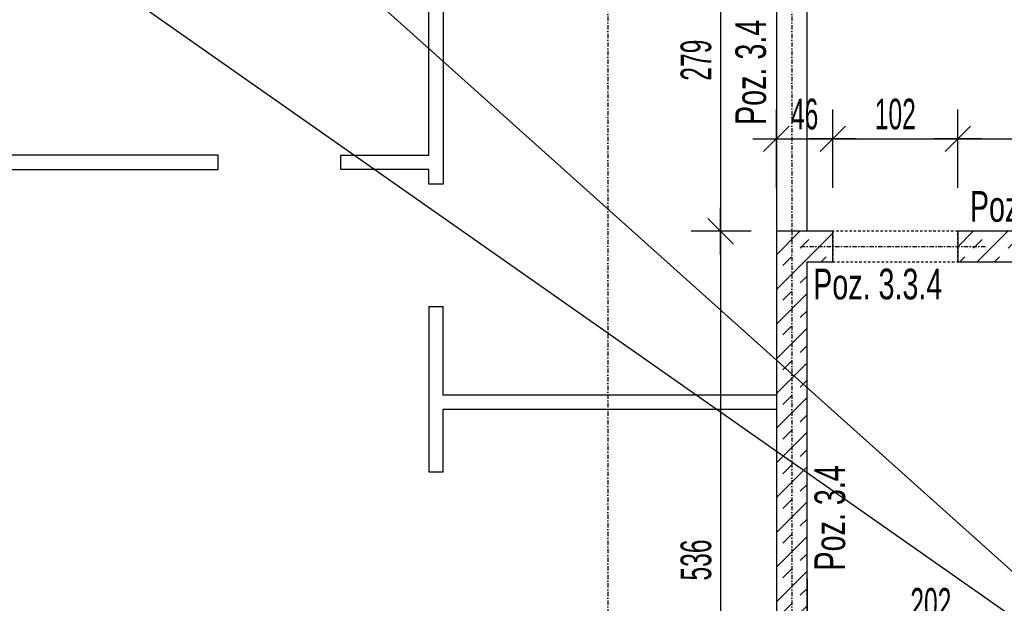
# Model space of a CAD drawing. Header units: millimetres. Extents: x -796 to 14823, y -2819 to 1873.
# Tile 36 of 51: x 11405 to 12209, y 112 to 587. Entities that reach past the tile are written whole.
import ezdxf

# ---------------------------------------------------------------- set-up
doc = ezdxf.new("R2010")
doc.units = ezdxf.units.MM
doc.header["$LTSCALE"] = 10
doc.linetypes.add('MO', pattern=[0.7, 0.35, -0.17, 0.01, -0.17])
doc.linetypes.add('MP', pattern=[0.36, 0.2, -0.16])
for name, color, linetype in [('BA_szr', 1, 'Continuous'), ('BA_txs', 2, 'Continuous'), ('BA_wym', 1, 'Continuous'), ('BD_lpm', 1, 'MP'), ('BD_osm', 1, 'MO'), ('BD_wic', 1, 'Continuous'), ('BD_wig', 3, 'Continuous')]:
    doc.layers.add(name, color=color, linetype=linetype)
doc.styles.add('BIKTS', font='bikromsw.shx', dxfattribs={"width": 0.8})
doc.styles.add('BIKWYM', font='bikromsw.shx', dxfattribs={"width": 0.6})
doc.dimstyles.new('BA_KR_100_cm', dxfattribs={"dimtxt": 25, "dimasz": 1.666667, "dimexe": 24, "dimexo": 0, "dimgap": 0, "dimtad": 0, "dimdec": 1, "dimrnd": 0.5, "dimzin": 9, "dimdsep": 46, "dimtxsty": 'BIKWYM', "dimblk": 'WYM-KR', "dimcen": 0, "dimdle": 20, "dimclrd": 256, "dimclre": 256, "dimclrt": 2, "dimadec": 0, "dimazin": 0, "dimtfac": 0.033333, "dimtdec": 1, "dimtmove": 0, "dimatfit": 3, "dimldrblk": 'WYM-KR', "dimfxl": 25, "dimfxlon": 1, "dimtvp": 0.8, "dimtolj": 1, "dimarcsym": 0})
pattern_1 = [(45, (5883.199, -2632.493), (-14.142136, 14.142136), []), (45, (5876.128, -2625.422), (-14.142136, 14.142136), [10, -10])]

# ---------------------------------------------------------------- blocks, each defined once
blk = doc.blocks.new('WYM-KR')
at = {"color": 7, "linetype": 'ByBlock'}
blk.add_line((6.24, 6.24), (-6.24, -6.24), dxfattribs=at)
at = {"linetype": 'ByBlock'}
blk.add_line((11.52, 0), (-11.52, 0), dxfattribs=at)
blk = doc.blocks.new('*D488')
at = {"layer": 'BA_wym', "lineweight": -2}
for p, q in [((10886.64, 769.85), (10837.64, 769.85)), ((10861.64, 768.19), (10861.64, -1275.48)), ((10886.64, -1277.15), (10837.64, -1277.15))]:
    blk.add_line(p, q, dxfattribs=at)
at = {"layer": 'Defpoints', "color": 0}
for p in [(12022.65, 769.85), (10861.64, -1277.15), (11332.64, -1277.15)]:
    blk.add_point(p, dxfattribs=at)
at = {"layer": 'BA_wym', "lineweight": -2, "xscale": 1.666666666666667, "yscale": 1.666666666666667, "zscale": 1.666666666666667}
for p, rotation in [((10861.64, 769.85), 90), ((10861.64, -1277.15), 270)]:
    blk.add_blockref('WYM-KR', p, dxfattribs=dict(at, rotation=rotation))
at = {"layer": 'BA_wym', "color": 2, "insert": (10841.64, -253.65), "char_height": 25, "attachment_point": 5, "rotation": 90, "style": 'BIKWYM'}
blk.add_mtext('\\A1;2047', dxfattribs=at)
blk = doc.blocks.new('*D518')
at = {"layer": 'BA_wym', "lineweight": -2}
for p, q in [((12022.64, 450.26), (12022.64, 514.26)), ((12068.64, 450.26), (12068.64, 514.26)), ((12024.31, 490.26), (12066.98, 490.26))]:
    blk.add_line(p, q, dxfattribs=at)
at = {"layer": 'Defpoints', "color": 0}
for p in [(12068.64, 490.26), (12022.64, 414.86), (12068.64, 414.85)]:
    blk.add_point(p, dxfattribs=at)
at = {"layer": 'BA_wym', "lineweight": -2, "xscale": 1.666666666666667, "yscale": 1.666666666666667, "zscale": 1.666666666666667, "rotation": 180}
blk.add_blockref('WYM-KR', (12022.64, 490.26), dxfattribs=at)
at = {"layer": 'BA_wym', "lineweight": -2, "xscale": 1.666666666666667, "yscale": 1.666666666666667, "zscale": 1.666666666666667}
blk.add_blockref('WYM-KR', (12068.64, 490.26), dxfattribs=at)
at = {"layer": 'BA_wym', "color": 2, "insert": (12045.64, 510.26), "char_height": 25, "attachment_point": 5, "style": 'BIKWYM'}
blk.add_mtext('\\A1;46', dxfattribs=at)
blk = doc.blocks.new('*D519')
at = {"layer": 'BA_wym', "lineweight": -2}
for p, q in [((12068.64, 450.26), (12068.64, 514.26)), ((12170.64, 450.26), (12170.64, 514.26)), ((12070.31, 490.26), (12168.98, 490.26))]:
    blk.add_line(p, q, dxfattribs=at)
at = {"layer": 'Defpoints', "color": 0}
for p in [(12170.64, 490.26), (12068.64, 414.85), (12170.64, 414.86)]:
    blk.add_point(p, dxfattribs=at)
at = {"layer": 'BA_wym', "lineweight": -2, "xscale": 1.666666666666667, "yscale": 1.666666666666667, "zscale": 1.666666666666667, "rotation": 180}
blk.add_blockref('WYM-KR', (12068.64, 490.26), dxfattribs=at)
at = {"layer": 'BA_wym', "lineweight": -2, "xscale": 1.666666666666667, "yscale": 1.666666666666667, "zscale": 1.666666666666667}
blk.add_blockref('WYM-KR', (12170.64, 490.26), dxfattribs=at)
at = {"layer": 'BA_wym', "color": 2, "insert": (12119.64, 510.26), "char_height": 25, "attachment_point": 5, "style": 'BIKWYM'}
blk.add_mtext('\\A1;102', dxfattribs=at)
blk = doc.blocks.new('*D520')
at = {"layer": 'BA_wym', "lineweight": -2}
for p, q in [((12170.64, 450.26), (12170.64, 514.26)), ((12647.64, 450.26), (12647.64, 514.26)), ((12172.31, 490.26), (12645.98, 490.26))]:
    blk.add_line(p, q, dxfattribs=at)
at = {"layer": 'Defpoints', "color": 0}
for p in [(12647.64, 490.26), (12170.64, 414.86), (12647.64, 414.85)]:
    blk.add_point(p, dxfattribs=at)
at = {"layer": 'BA_wym', "lineweight": -2, "xscale": 1.666666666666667, "yscale": 1.666666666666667, "zscale": 1.666666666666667, "rotation": 180}
blk.add_blockref('WYM-KR', (12170.64, 490.26), dxfattribs=at)
at = {"layer": 'BA_wym', "lineweight": -2, "xscale": 1.666666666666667, "yscale": 1.666666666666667, "zscale": 1.666666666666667}
blk.add_blockref('WYM-KR', (12647.64, 490.26), dxfattribs=at)
at = {"layer": 'BA_wym', "color": 2, "insert": (12409.14, 510.26), "char_height": 25, "attachment_point": 5, "style": 'BIKWYM'}
blk.add_mtext('\\A1;477', dxfattribs=at)
blk = doc.blocks.new('*D552')
at = {"layer": 'BA_wym', "lineweight": -2}
for p, q in [((12002.13, 693.85), (11953.13, 693.85)), ((11977.13, 692.19), (11977.13, 416.52)), ((12002.13, 414.86), (11953.13, 414.86))]:
    blk.add_line(p, q, dxfattribs=at)
at = {"layer": 'Defpoints', "color": 0}
for p in [(12017.13, 693.85), (11977.13, 414.86), (12022.65, 414.86)]:
    blk.add_point(p, dxfattribs=at)
at = {"layer": 'BA_wym', "lineweight": -2, "xscale": 1.666666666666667, "yscale": 1.666666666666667, "zscale": 1.666666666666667}
for p, rotation in [((11977.13, 693.85), 90), ((11977.13, 414.86), 270)]:
    blk.add_blockref('WYM-KR', p, dxfattribs=dict(at, rotation=rotation))
at = {"layer": 'BA_wym', "color": 2, "insert": (11957.13, 554.35), "char_height": 25, "attachment_point": 5, "rotation": 90, "style": 'BIKWYM'}
blk.add_mtext('\\A1;279', dxfattribs=at)
blk = doc.blocks.new('*D553')
at = {"layer": 'BA_wym', "lineweight": -2}
for p, q in [((12002.13, 414.86), (11953.13, 414.86)), ((11977.13, 413.19), (11977.13, -119.48)), ((12002.13, -121.15), (11953.13, -121.15))]:
    blk.add_line(p, q, dxfattribs=at)
at = {"layer": 'Defpoints', "color": 0}
for p in [(12022.65, 414.86), (11977.13, -121.15), (12017.13, -121.15)]:
    blk.add_point(p, dxfattribs=at)
at = {"layer": 'BA_wym', "lineweight": -2, "xscale": 1.666666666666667, "yscale": 1.666666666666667, "zscale": 1.666666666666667}
for p, rotation in [((11977.13, 414.86), 90), ((11977.13, -121.15), 270)]:
    blk.add_blockref('WYM-KR', p, dxfattribs=dict(at, rotation=rotation))
at = {"layer": 'BA_wym', "color": 2, "insert": (11957.13, 146.85), "char_height": 25, "attachment_point": 5, "rotation": 90, "style": 'BIKWYM'}
blk.add_mtext('\\A1;536', dxfattribs=at)
blk = doc.blocks.new('*D628')
at = {"layer": 'BA_wym', "lineweight": -2}
for p, q in [((11161.64, 1149.86), (11161.64, 1213.86)), ((14108.64, 1149.86), (14108.64, 1213.86)), ((11163.31, 1189.86), (14106.98, 1189.86))]:
    blk.add_line(p, q, dxfattribs=at)
at = {"layer": 'Defpoints', "color": 0}
for p in [(14108.64, 1189.86), (11161.64, 456.35), (14108.64, 456.35)]:
    blk.add_point(p, dxfattribs=at)
at = {"layer": 'BA_wym', "lineweight": -2, "xscale": 1.666666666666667, "yscale": 1.666666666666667, "zscale": 1.666666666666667, "rotation": 180}
blk.add_blockref('WYM-KR', (11161.64, 1189.86), dxfattribs=at)
at = {"layer": 'BA_wym', "lineweight": -2, "xscale": 1.666666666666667, "yscale": 1.666666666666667, "zscale": 1.666666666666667}
blk.add_blockref('WYM-KR', (14108.64, 1189.86), dxfattribs=at)
at = {"layer": 'BA_wym', "color": 2, "insert": (12635.14, 1209.86), "char_height": 25, "attachment_point": 5, "style": 'BIKWYM'}
blk.add_mtext('\\A1;2947', dxfattribs=at)
blk = doc.blocks.new('*D641')
at = {"layer": 'BA_wym', "lineweight": -2}
for p, q in [((12047.64, 131.34), (12047.64, 67.34)), ((12249.64, 131.34), (12249.64, 67.34)), ((12247.98, 91.34), (12049.31, 91.34))]:
    blk.add_line(p, q, dxfattribs=at)
at = {"layer": 'Defpoints', "color": 0}
for p in [(12249.64, 190.85), (12047.64, 173.88), (12047.64, 91.34)]:
    blk.add_point(p, dxfattribs=at)
at = {"layer": 'BA_wym', "lineweight": -2, "xscale": 1.666666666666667, "yscale": 1.666666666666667, "zscale": 1.666666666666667, "rotation": 180}
blk.add_blockref('WYM-KR', (12047.64, 91.34), dxfattribs=at)
at = {"layer": 'BA_wym', "lineweight": -2, "xscale": 1.666666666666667, "yscale": 1.666666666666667, "zscale": 1.666666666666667}
blk.add_blockref('WYM-KR', (12249.64, 91.34), dxfattribs=at)
at = {"layer": 'BA_wym', "color": 2, "insert": (12148.64, 111.34), "char_height": 25, "attachment_point": 5, "style": 'BIKWYM'}
blk.add_mtext('\\A1;202', dxfattribs=at)

msp = doc.modelspace()

# ---------------------------------------------------------------- hatches: boundary and pattern name
at = {"layer": 'BA_szr'}
h = msp.add_hatch(dxfattribs=at)
h.set_pattern_fill('BIK_ZELBET', color=256, scale=100, angle=45, pattern_type=2)
h.set_pattern_definition(pattern_1)
h.paths.add_polyline_path([(12022.64, -121.15), (12022.64, -146.15), (12067.64, -146.15), (12067.64, -121.15), (12047.64, -121.15), (12047.64, 389.86), (12068.64, 389.85), (12068.64, 414.85), (12047.64, 414.86), (12022.64, 414.86)])
h = msp.add_hatch(dxfattribs=at)
h.set_pattern_fill('BIK_ZELBET', color=256, scale=100, angle=45, pattern_type=2)
h.set_pattern_definition(pattern_1)
h.paths.add_polyline_path([(12170.64, 389.86), (12347.64, 389.85), (12347.64, 380.86), (12372.64, 380.86), (12372.64, 389.85), (12622.64, 389.85), (12622.64, 215.85), (12372.64, 215.85), (12372.64, 262.86), (12347.64, 262.86), (12347.61, 215.85), (12248.64, 215.85), (12248.64, 190.85), (12622.64, 190.85), (12622.64, -121.15), (12231.64, -121.15), (12231.64, -146.15), (12647.64, -146.15), (12647.64, -121.15), (12647.64, 414.85), (12622.64, 414.85), (12170.64, 414.86)])

# ---------------------------------------------------------------- linework, layer by layer
at = {"layer": 'BD_lpm'}
msp.add_lwpolyline([(12068.64, 389.85), (12170.64, 389.85), (12170.64, 414.86), (12068.64, 414.86)], close=True, dxfattribs=at)
at = {"layer": 'BD_osm', "color": 5}
msp.add_line((12042.64, 402.36), (12195.64, 402.36), dxfattribs=at)
at = {"layer": 'BD_osm'}
for points in [[(11885.14, 1289.86), (11885.14, -1782.6)], [(12035.14, 1289.86), (12035.14, -1782.6)]]:
    msp.add_lwpolyline(points, dxfattribs=at)
at = {"layer": 'BD_wic', "color": 5}
msp.add_line((14823.18, -2199.47), (10396.41, 1767.09), dxfattribs=at)
at = {"layer": 'BD_wic'}
for points in [[(13937.64, -1106.15), (11332.64, 718.85)], [(11750.64, 693.85), (11750.64, 453.35), (11739.14, 453.35), (11739.14, 465.35), (11667.14, 465.35), (11667.14, 476.85), (11739.14, 476.85), (11739.14, 693.85)], [(11357.64, 465.35), (11567.14, 465.35), (11567.14, 476.85), (11357.64, 476.85)], [(12022.64, 281.35), (11750.64, 281.35), (11750.64, 353.35), (11739.14, 353.35), (11739.14, 218.85), (11750.64, 218.85), (11750.64, 269.85), (12022.64, 269.85)]]:
    msp.add_lwpolyline(points, dxfattribs=at)
at = {"layer": 'BD_wig'}
for points in [[(12112.14, 693.85), (12112.14, 718.85), (12047.64, 718.85), (12047.64, 769.85), (12022.64, 769.85), (12022.64, 718.85), (11975.14, 718.85), (11975.14, 693.85), (12022.64, 693.85), (12022.64, -121.15), (12011.69, -121.15), (12011.69, -146.15), (12067.64, -146.15), (12067.64, -121.15), (12047.64, -121.15), (12047.64, 389.86), (12068.64, 389.85), (12068.64, 414.85), (12047.64, 414.86), (12047.64, 693.85), (12112.14, 693.85)], [(12622.64, 693.85), (12622.64, 414.85), (12170.64, 414.86), (12170.64, 389.86), (12347.64, 389.85), (12347.64, 380.86), (12372.64, 380.86), (12372.64, 389.85), (12622.64, 389.85), (12622.64, 215.85), (12372.64, 215.85), (12372.64, 262.86), (12347.64, 262.86), (12347.61, 215.85), (12248.64, 215.85), (12248.64, 190.85), (12622.64, 190.85), (12622.64, -121.15), (12231.64, -121.15), (12231.64, -146.15), (12884.14, -146.15)], [(12047.64, 414.86), (12022.64, 414.86)]]:
    msp.add_lwpolyline(points, dxfattribs=at)

# ---------------------------------------------------------------- texts
at = {"layer": 'BA_txs', "style": 'BIKTS', "width": 0.7}
for p in [(12014.17, 501.48), (12078.7, 138.26)]:
    msp.add_text('Poz. 3.4', height=25, rotation=90, dxfattribs=at).set_placement(p)
for s, p in [('Poz. 3.4', (12180.5, 422.62)), ('Poz. 3.3.4', (12052.63, 359.34))]:
    msp.add_text(s, height=25, dxfattribs=at).set_placement(p)

# ---------------------------------------------------------------- dimensions: what is measured, and where the dimension line sits
at = {"layer": 'BA_wym'}
for base, p1, p2, override, picture, middle in [((14108.64, 1189.86), (11161.64, 456.35), (14108.64, 456.35), {"dimatfit": 1, "dimfxl": 40}, '*D628', (12635.14, 1209.86)), ((12068.64, 490.26), (12022.64, 414.86), (12068.64, 414.85), {"dimatfit": 1, "dimfxl": 40}, '*D518', (12045.64, 510.26)), ((12170.64, 490.26), (12068.64, 414.85), (12170.64, 414.86), {"dimtmove": 1, "dimatfit": 1, "dimfxl": 40}, '*D519', (12119.64, 510.26)), ((12647.64, 490.26), (12170.64, 414.86), (12647.64, 414.85), {"dimtmove": 1, "dimatfit": 1, "dimfxl": 40}, '*D520', (12409.14, 510.26)), ((12047.64, 91.34), (12249.64, 190.85), (12047.64, 173.88), {"dimtmove": 1, "dimatfit": 1, "dimfxl": 40}, '*D641', (12148.64, 111.34))]:
    dim = msp.add_linear_dim(base=base, p1=p1, p2=p2, dimstyle='BA_KR_100_cm', override=override, dxfattribs=at)
    dim.commit()
    dim.dimension.update_dxf_attribs({"geometry": picture, "text_midpoint": middle})
for base, p1, p2, picture, middle in [((10861.64, -1277.15), (12022.65, 769.85), (11332.64, -1277.15), '*D488', (10841.64, -253.65)), ((11977.13, 414.86), (12017.13, 693.85), (12022.65, 414.86), '*D552', (11957.13, 554.35)), ((11977.13, -121.15), (12022.65, 414.86), (12017.13, -121.15), '*D553', (11957.13, 146.85))]:
    dim = msp.add_linear_dim(base=base, p1=p1, p2=p2, angle=90, dimstyle='BA_KR_100_cm', override={"dimatfit": 1}, dxfattribs=at)
    dim.commit()
    dim.dimension.update_dxf_attribs({"geometry": picture, "text_midpoint": middle})

doc.saveas('drawing.dxf')
